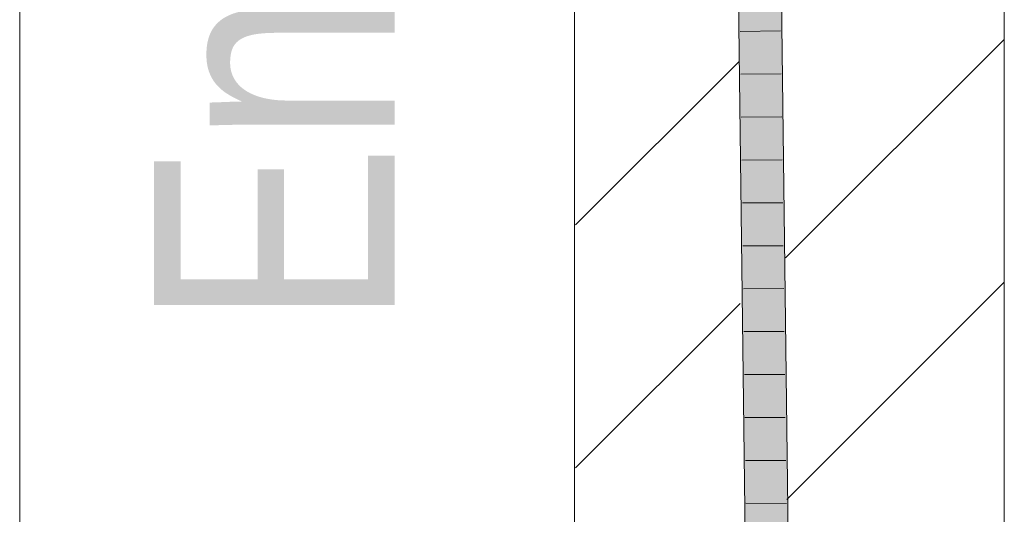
# Model space of a CAD drawing. Extents: x -620 to 300, y 62 to 1162.
# Tile 232 of 256: x 154.46 to 160.19, y 950.25 to 953.13. Entities that reach past the tile are written whole.
import ezdxf
from ezdxf.lldxf.tags import DXFTag

# ---------------------------------------------------------------- set-up
doc = ezdxf.new("R2010")
doc.units = 0
doc.layers.get('0').update_dxf_attribs({"lineweight": 13})
for name, color, linetype, lineweight, true_color in [('E_Detail_Beschriftung', 7, 'Continuous', 13, 0x009900), ('E_Detail_Wandschraffur', 7, 'Continuous', 5, 0xc0c0c0), ('E_Leerrohr 25-A06G94ES8I', 7, 'Continuous', 9, 0xff8000), ('E_Leerrohr 25-Shading', 7, 'Continuous', 9, 0xff8000)]:
    doc.layers.add(name, color=color, linetype=linetype, lineweight=lineweight, true_color=true_color)
doc.layers.add('E_Detail_Linie_Text_Bem', color=7, linetype='Continuous', lineweight=13)
doc.styles.get("Standard").update_dxf_attribs({"font": 'ARIALN.TTF'})
tags = doc.linetypes.add('fein_strichliert', pattern=[4, 1, -2, 1]).pattern_tags.tags
tags[8:9] = [DXFTag(74, 4), DXFTag(75, 0), DXFTag(340, '0'), DXFTag(46, 0.0), DXFTag(50, 0.0), DXFTag(44, 0.0), DXFTag(45, 0.0)]
tags[6:7] = [DXFTag(74, 4), DXFTag(75, 0), DXFTag(340, '0'), DXFTag(46, 0.0), DXFTag(50, 0.0), DXFTag(44, 0.0), DXFTag(45, 0.0)]
tags[4:5] = [DXFTag(74, 4), DXFTag(75, 0), DXFTag(340, '0'), DXFTag(46, 0.0), DXFTag(50, 0.0), DXFTag(44, 0.0), DXFTag(45, 0.0)]
tags = doc.linetypes.add('fein_strichliert-A06G94EV8I', pattern=[4, 1, -2, 1]).pattern_tags.tags
tags[8:9] = [DXFTag(74, 4), DXFTag(75, 0), DXFTag(340, '0'), DXFTag(46, 0.0), DXFTag(50, 0.0), DXFTag(44, 0.0), DXFTag(45, 0.0)]
tags[6:7] = [DXFTag(74, 4), DXFTag(75, 0), DXFTag(340, '0'), DXFTag(46, 0.0), DXFTag(50, 0.0), DXFTag(44, 0.0), DXFTag(45, 0.0)]
tags[4:5] = [DXFTag(74, 4), DXFTag(75, 0), DXFTag(340, '0'), DXFTag(46, 0.0), DXFTag(50, 0.0), DXFTag(44, 0.0), DXFTag(45, 0.0)]

# ---------------------------------------------------------------- blocks, each defined once
blk = doc.blocks.new('Shading-A06G94358I', base_point=(225.3436, 853.8696))
at = {"layer": 'E_Leerrohr 25-Shading', "color": 43, "true_color": 0xd7ab7f}
for points in [[(158.6428, 953.5613), (158.6871, 949.9086), (158.666, 953.5618), (158.6898, 949.9086)], [(158.666, 953.5618), (158.6898, 949.9086), (158.6794, 953.562), (158.7063, 949.9084)], [(158.7063, 949.9084), (158.7238, 949.9083), (158.6794, 953.562)], [(158.9005, 949.9066), (158.9371, 949.9062), (158.8561, 953.5651), (158.8927, 953.5658)]]:
    blk.add_solid(points, dxfattribs=at)
at = {"layer": 'E_Leerrohr 25-Shading', "color": 31, "true_color": 0xfabd7f}
for points in [[(158.7238, 949.9083), (158.8121, 949.9074), (158.6794, 953.562), (158.7677, 953.5635)], [(158.8121, 949.9074), (158.9005, 949.9066), (158.7677, 953.5635), (158.8561, 953.5651)]]:
    blk.add_solid(points, dxfattribs=at)
blk = doc.blocks.new('Referenz-A06G94EW8I')
at = {"layer": 'E_Detail_Linie_Text_Bem', "linetype": 'fein_strichliert-A06G94EV8I', "ltscale": 0.65}
blk.add_line((154.4642, 918.6836), (154.4642, 971.5629), dxfattribs=at)
at = {"layer": 'E_Detail_Linie_Text_Bem', "linetype": 'Continuous', "ltscale": 0.13}
for p, q in [((157.6926, 947.6916), (157.6926, 959.4916)), ((160.1926, 959.4916), (160.1926, 919.4916))]:
    blk.add_line(p, q, dxfattribs=at)
at = {"layer": 'E_Detail_Wandschraffur', "linetype": 'fein_strichliert', "ltscale": 0.13}
for p, q in [((158.9202, 951.742), (160.1926, 953.0144)), ((157.6973, 950.5191), (158.655, 951.4768))]:
    blk.add_line(p, q, dxfattribs=at)
at = {"layer": 'E_Detail_Wandschraffur', "linetype": 'ByBlock', "ltscale": 0.13}
for p, q in [((157.6978, 951.9338), (158.6475, 952.8835)), ((158.9274, 950.335), (160.1926, 951.6002))]:
    blk.add_line(p, q, dxfattribs=at)
at = {"layer": 'E_Leerrohr 25-A06G94ES8I', "linetype": 'Continuous', "ltscale": 0.13}
for p, q in [((158.6871, 949.9086), (158.6428, 953.5613)), ((158.9371, 949.9063), (158.8927, 953.5658)), ((158.8913, 953.064), (158.6563, 953.0608)), ((158.8944, 952.8138), (158.6594, 952.811)), ((158.8974, 952.5636), (158.6624, 952.5612)), ((158.9004, 952.3135), (158.6654, 952.3115)), ((158.9035, 952.0633), (158.6685, 952.0617)), ((158.9065, 951.8131), (158.6715, 951.8119)), ((158.9095, 951.5629), (158.6745, 951.5622)), ((158.9126, 951.3127), (158.6776, 951.3124)), ((158.9156, 951.0625), (158.6806, 951.0627)), ((158.9186, 950.8123), (158.6836, 950.8129)), ((158.9217, 950.5621), (158.6867, 950.5631)), ((158.9247, 950.3119), (158.6897, 950.3134))]:
    blk.add_line(p, q, dxfattribs=at)
at = {"layer": 'E_Detail_Beschriftung', "linetype": 'Continuous', "ltscale": 0.13, "insert": (155.2453, 951.3366), "char_height": 1.4, "attachment_point": 1, "rotation": 90}
blk.add_mtext('{\\fArial Narrow;Endtüllen}', dxfattribs=at)

msp = doc.modelspace()

# ---------------------------------------------------------------- block references
at = {"color": 8, "lineweight": 25, "ltscale": 0.25, "true_color": 0x808080}
msp.add_blockref('Referenz-A06G94EW8I', (0, 0), dxfattribs=at)
msp.add_blockref('Shading-A06G94358I', (225.3436, 853.8696))

doc.saveas('drawing.dxf')
